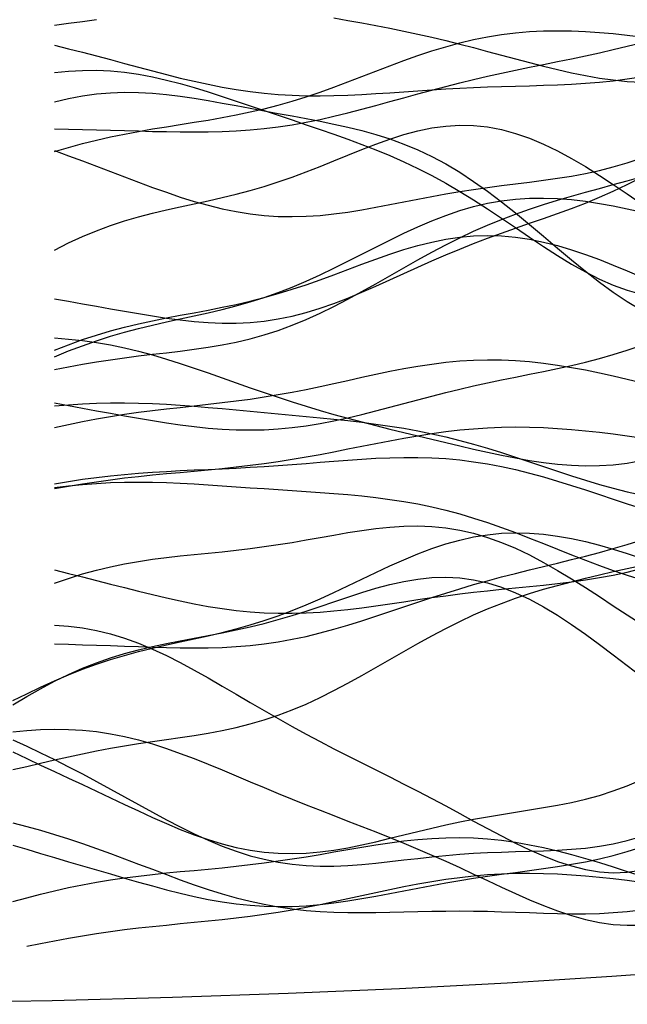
# Model space of a CAD drawing. Extents: x -15.9 to 15.9, y -4.2 to 4.2.
# Tile 9 of 14: x 2.2 to 5.4, y -4.2 to 1.1. Entities that reach past the tile are written whole.
import ezdxf

# ---------------------------------------------------------------- set-up
doc = ezdxf.new("R2010")
doc.units = 0

msp = doc.modelspace()

# ---------------------------------------------------------------- linework, layer by layer
at = {"layer": 'CNC'}
for points in [[(2.3531, 1.03991), (2.4278, 1.0503), (2.50251, 1.0601), (2.57721, 1.06923)], [(3.84714, 1.07832), (3.92184, 1.06506), (3.99654, 1.05153), (4.07124, 1.03757), (4.14594, 1.02305), (4.22064, 1.00783), (4.29535, 0.99182), (4.37005, 0.97496), (4.44475, 0.95723), (4.51945, 0.93868), (4.59415, 0.91941), (4.66885, 0.89959), (4.74356, 0.87944), (4.81826, 0.85923), (4.89296, 0.8393), (4.96766, 0.82001), (5.04236, 0.80174), (5.11706, 0.78488), (5.19177, 0.76983), (5.26647, 0.75696), (5.34117, 0.74659), (5.41587, 0.73902), (5.49057, 0.73446)], [(2.3531, 0.36448), (2.4278, 0.38592), (2.50251, 0.40603), (2.57721, 0.42462), (2.65191, 0.44164), (2.72661, 0.45713), (2.80131, 0.47126), (2.87601, 0.48425), (2.95072, 0.49645), (3.02542, 0.50822), (3.10012, 0.51998), (3.17482, 0.53216), (3.24952, 0.54517), (3.32422, 0.55939), (3.39893, 0.57514), (3.47363, 0.59266), (3.54833, 0.6121), (3.62303, 0.63351), (3.69773, 0.65684), (3.77243, 0.68193), (3.84714, 0.70852), (3.92184, 0.73628), (3.99654, 0.76479), (4.07124, 0.79359), (4.14594, 0.82217), (4.22064, 0.85004), (4.29535, 0.87669), (4.37005, 0.90167), (4.44475, 0.92456), (4.51945, 0.94504), (4.59415, 0.96283), (4.66885, 0.97778), (4.74356, 0.9898), (4.81826, 0.99889), (4.89296, 1.00515), (4.96766, 1.00872), (5.04236, 1.00982), (5.11706, 1.00868), (5.19177, 1.00556), (5.26647, 1.00072), (5.34117, 0.9944), (5.41587, 0.98679), (5.49057, 0.97802)], [(2.3531, 0.48455), (2.4278, 0.48273), (2.50251, 0.48104), (2.57721, 0.47931), (2.65191, 0.47747), (2.72661, 0.47549), (2.80131, 0.47347), (2.87601, 0.47152), (2.95072, 0.46983), (3.02542, 0.46866), (3.10012, 0.46825), (3.17482, 0.46889), (3.24952, 0.47084), (3.32422, 0.47435), (3.39893, 0.47962), (3.47363, 0.4868), (3.54833, 0.49599), (3.62303, 0.50721), (3.69773, 0.52041), (3.77243, 0.53547), (3.84714, 0.5522), (3.92184, 0.57037), (3.99654, 0.58968), (4.07124, 0.60984), (4.14594, 0.63051), (4.22064, 0.65137), (4.29535, 0.67213), (4.37005, 0.69251), (4.44475, 0.71231), (4.51945, 0.73137), (4.59415, 0.74961), (4.66885, 0.76699), (4.74356, 0.78358), (4.81826, 0.79948), (4.89296, 0.81487), (4.96766, 0.82995), (5.04236, 0.84496), (5.11706, 0.86014), (5.19177, 0.87574), (5.26647, 0.89195), (5.34117, 0.90896), (5.41587, 0.92687), (5.49057, 0.9457)], [(2.3531, 0.93247), (2.4278, 0.91377), (2.50251, 0.89461), (2.57721, 0.87502), (2.65191, 0.85511), (2.72661, 0.835), (2.80131, 0.81489), (2.87601, 0.795), (2.95072, 0.7756), (3.02542, 0.75696), (3.10012, 0.73937), (3.17482, 0.72311), (3.24952, 0.70842), (3.32422, 0.69553), (3.39893, 0.68462), (3.47363, 0.67579), (3.54833, 0.66909), (3.62303, 0.66453), (3.69773, 0.66201), (3.77243, 0.66138), (3.84714, 0.66246), (3.92184, 0.66498), (3.99654, 0.66867), (4.07124, 0.67321), (4.14594, 0.6783), (4.22064, 0.68365), (4.29535, 0.68896), (4.37005, 0.69403), (4.44475, 0.69865), (4.51945, 0.70273), (4.59415, 0.7062), (4.66885, 0.7091), (4.74356, 0.71151), (4.81826, 0.71361), (4.89296, 0.71561), (4.96766, 0.71778), (5.04236, 0.72043), (5.11706, 0.72388), (5.19177, 0.72845), (5.26647, 0.73446), (5.34117, 0.74217), (5.41587, 0.75183), (5.49057, 0.7636)], [(2.3531, 0.78632), (2.4278, 0.7939), (2.50251, 0.79796), (2.57721, 0.7983), (2.65191, 0.79487), (2.72661, 0.78773), (2.80131, 0.77705), (2.87601, 0.76311), (2.95072, 0.74626), (3.02542, 0.72691), (3.10012, 0.70552), (3.17482, 0.68256), (3.24952, 0.65846), (3.32422, 0.63363), (3.39893, 0.60841), (3.47363, 0.58305), (3.54833, 0.55771), (3.62303, 0.53242), (3.69773, 0.50715), (3.77243, 0.48172), (3.84714, 0.45588), (3.92184, 0.42934), (3.99654, 0.40171), (4.07124, 0.37261), (4.14594, 0.34168), (4.22064, 0.30856), (4.29535, 0.27299), (4.37005, 0.23478), (4.44475, 0.19388), (4.51945, 0.15036), (4.59415, 0.10441), (4.66885, 0.05641), (4.74356, 0.00685), (4.81826, -0.04363), (4.89296, -0.09428), (4.96766, -0.14426), (5.04236, -0.19266), (5.11706, -0.23855), (5.19177, -0.281), (5.26647, -0.31911), (5.34117, -0.35207), (5.41587, -0.37915), (5.49057, -0.39978)], [(2.3531, 0.62944), (2.4278, 0.64716), (2.50251, 0.66121), (2.57721, 0.67145), (2.65191, 0.67786), (2.72661, 0.68053), (2.80131, 0.67969), (2.87601, 0.67566), (2.95072, 0.66883), (3.02542, 0.65967), (3.10012, 0.64867), (3.17482, 0.63631), (3.24952, 0.62306), (3.32422, 0.60929), (3.39893, 0.59533), (3.47363, 0.58137), (3.54833, 0.5675), (3.62303, 0.55367), (3.69773, 0.53971), (3.77243, 0.52532), (3.84714, 0.51012), (3.92184, 0.4936), (3.99654, 0.47525), (4.07124, 0.45447), (4.14594, 0.43073), (4.22064, 0.4035), (4.29535, 0.37233), (4.37005, 0.3369), (4.44475, 0.297), (4.51945, 0.25258), (4.59415, 0.20376), (4.66885, 0.15085), (4.74356, 0.09431), (4.81826, 0.03476), (4.89296, -0.027), (4.96766, -0.09009), (5.04236, -0.15351), (5.11706, -0.21622), (5.19177, -0.27716), (5.26647, -0.33529), (5.34117, -0.38961), (5.41587, -0.43922), (5.49057, -0.48337)], [(2.3531, -0.16363), (2.4278, -0.12595), (2.50251, -0.09146), (2.57721, -0.0603), (2.65191, -0.03246), (2.72661, -0.00774), (2.80131, 0.01417), (2.87601, 0.03373), (2.95072, 0.05149), (3.02542, 0.06805), (3.10012, 0.08409), (3.17482, 0.10023), (3.24952, 0.11709), (3.32422, 0.1352), (3.39893, 0.15499), (3.47363, 0.17674), (3.54833, 0.20058), (3.62303, 0.22649), (3.69773, 0.25426), (3.77243, 0.28353), (3.84714, 0.31379), (3.92184, 0.34437), (3.99654, 0.37452), (4.07124, 0.40342), (4.14594, 0.43021), (4.22064, 0.45401), (4.29535, 0.474), (4.37005, 0.48944), (4.44475, 0.49969), (4.51945, 0.50422), (4.59415, 0.5027), (4.66885, 0.49491), (4.74356, 0.48085), (4.81826, 0.46067), (4.89296, 0.43465), (4.96766, 0.40324), (5.04236, 0.36699), (5.11706, 0.32653), (5.19177, 0.28255), (5.26647, 0.23576), (5.34117, 0.18684), (5.41587, 0.13645), (5.49057, 0.08516)], [(2.3531, 0.36925), (2.4278, 0.34117), (2.50251, 0.31293), (2.57721, 0.28449), (2.65191, 0.25595), (2.72661, 0.22746), (2.80131, 0.19927), (2.87601, 0.17171), (2.95072, 0.14515), (3.02542, 0.12002), (3.10012, 0.09674), (3.17482, 0.07574), (3.24952, 0.05741), (3.32422, 0.04211), (3.39893, 0.03009), (3.47363, 0.02153), (3.54833, 0.01652), (3.62303, 0.01501), (3.69773, 0.01687), (3.77243, 0.02185), (3.84714, 0.02962), (3.92184, 0.03975), (3.99654, 0.05179), (4.07124, 0.06521), (4.14594, 0.07952), (4.22064, 0.09421), (4.29535, 0.10885), (4.37005, 0.12306), (4.44475, 0.13653), (4.51945, 0.1491), (4.59415, 0.1607), (4.66885, 0.17136), (4.74356, 0.18126), (4.81826, 0.19069), (4.89296, 0.2), (4.96766, 0.20965), (5.04236, 0.22014), (5.11706, 0.232), (5.19177, 0.24574), (5.26647, 0.26187), (5.34117, 0.28079), (5.41587, 0.30287), (5.49057, 0.32834)], [(2.3531, -0.80265), (2.4278, -0.78862), (2.50251, -0.77513), (2.57721, -0.76248), (2.65191, -0.75086), (2.72661, -0.74028), (2.80131, -0.73062), (2.87601, -0.7216), (2.95072, -0.71287), (3.02542, -0.70395), (3.10012, -0.69432), (3.17482, -0.68345), (3.24952, -0.67078), (3.32422, -0.65584), (3.39893, -0.63818), (3.47363, -0.61748), (3.54833, -0.59352), (3.62303, -0.56623), (3.69773, -0.53565), (3.77243, -0.50197), (3.84714, -0.46551), (3.92184, -0.42667), (3.99654, -0.38599), (4.07124, -0.34404), (4.14594, -0.30143), (4.22064, -0.25877), (4.29535, -0.21668), (4.37005, -0.17568), (4.44475, -0.13624), (4.51945, -0.09874), (4.59415, -0.06341), (4.66885, -0.03041), (4.74356, 0.00024), (4.81826, 0.02866), (4.89296, 0.05501), (4.96766, 0.07957), (5.04236, 0.10266), (5.11706, 0.12463), (5.19177, 0.14581), (5.26647, 0.16652), (5.34117, 0.18699), (5.41587, 0.20738), (5.49057, 0.22773)], [(2.3531, -0.42392), (2.4278, -0.4378), (2.50251, -0.45125), (2.57721, -0.46453), (2.65191, -0.47773), (2.72661, -0.49083), (2.80131, -0.50368), (2.87601, -0.516), (2.95072, -0.52743), (3.02542, -0.53753), (3.10012, -0.54582), (3.17482, -0.55181), (3.24952, -0.555), (3.32422, -0.55498), (3.39893, -0.55138), (3.47363, -0.54397), (3.54833, -0.53259), (3.62303, -0.51725), (3.69773, -0.49806), (3.77243, -0.47528), (3.84714, -0.44928), (3.92184, -0.42051), (3.99654, -0.38953), (4.07124, -0.35693), (4.14594, -0.32331), (4.22064, -0.28925), (4.29535, -0.25532), (4.37005, -0.22197), (4.44475, -0.18958), (4.51945, -0.1584), (4.59415, -0.12855), (4.66885, -0.10002), (4.74356, -0.07266), (4.81826, -0.04621), (4.89296, -0.02028), (4.96766, 0.00558), (5.04236, 0.03188), (5.11706, 0.05914), (5.19177, 0.08787), (5.26647, 0.11853), (5.34117, 0.15149), (5.41587, 0.187), (5.49057, 0.2252)], [(2.3531, -0.7343), (2.4278, -0.70388), (2.50251, -0.67545), (2.57721, -0.64923), (2.65191, -0.62528), (2.72661, -0.60352), (2.80131, -0.58373), (2.87601, -0.56557), (2.95072, -0.54858), (3.02542, -0.53224), (3.10012, -0.51599), (3.17482, -0.49922), (3.24952, -0.48139), (3.32422, -0.46198), (3.39893, -0.44056), (3.47363, -0.4168), (3.54833, -0.39052), (3.62303, -0.36164), (3.69773, -0.33026), (3.77243, -0.29659), (3.84714, -0.261), (3.92184, -0.22398), (3.99654, -0.18608), (4.07124, -0.14797), (4.14594, -0.11034), (4.22064, -0.07388), (4.29535, -0.03929), (4.37005, -0.0072), (4.44475, 0.02182), (4.51945, 0.04731), (4.59415, 0.06891), (4.66885, 0.08637), (4.74356, 0.0996), (4.81826, 0.1086), (4.89296, 0.11349), (4.96766, 0.11449), (5.04236, 0.11191), (5.11706, 0.10607), (5.19177, 0.09737), (5.26647, 0.08617), (5.34117, 0.07282), (5.41587, 0.05761), (5.49057, 0.04078)], [(2.3531, -0.69969), (2.4278, -0.67028), (2.50251, -0.64316), (2.57721, -0.61844), (2.65191, -0.59615), (2.72661, -0.57615), (2.80131, -0.55821), (2.87601, -0.54198), (2.95072, -0.52705), (3.02542, -0.51292), (3.10012, -0.49908), (3.17482, -0.48502), (3.24952, -0.47025), (3.32422, -0.45433), (3.39893, -0.43692), (3.47363, -0.41776), (3.54833, -0.39672), (3.62303, -0.37379), (3.69773, -0.34911), (3.77243, -0.32292), (3.84714, -0.2956), (3.92184, -0.26764), (3.99654, -0.23959), (4.07124, -0.21209), (4.14594, -0.1858), (4.22064, -0.16138), (4.29535, -0.13946), (4.37005, -0.12065), (4.44475, -0.10545), (4.51945, -0.09428), (4.59415, -0.08745), (4.66885, -0.08515), (4.74356, -0.08744), (4.81826, -0.09425), (4.89296, -0.10542), (4.96766, -0.12067), (5.04236, -0.13965), (5.11706, -0.16194), (5.19177, -0.18709), (5.26647, -0.21465), (5.34117, -0.24416), (5.41587, -0.2752), (5.49057, -0.30741)], [(2.3531, -0.63431), (2.4278, -0.63988), (2.50251, -0.64786), (2.57721, -0.65837), (2.65191, -0.67144), (2.72661, -0.68702), (2.80131, -0.705), (2.87601, -0.72516), (2.95072, -0.74724), (3.02542, -0.77092), (3.10012, -0.79584), (3.17482, -0.82164), (3.24952, -0.84793), (3.32422, -0.87438), (3.39893, -0.90064), (3.47363, -0.92646), (3.54833, -0.9516), (3.62303, -0.97591), (3.69773, -0.99929), (3.77243, -1.02172), (3.84714, -1.04321), (3.92184, -1.06384), (3.99654, -1.08373), (4.07124, -1.103), (4.14594, -1.12179), (4.22064, -1.14024), (4.29535, -1.15844), (4.37005, -1.17645), (4.44475, -1.19427), (4.51945, -1.21186), (4.59415, -1.22908), (4.66885, -1.24573), (4.74356, -1.26155), (4.81826, -1.27621), (4.89296, -1.28934), (4.96766, -1.30051), (5.04236, -1.3093), (5.11706, -1.31528), (5.19177, -1.31802), (5.26647, -1.31717), (5.34117, -1.3124), (5.41587, -1.30348), (5.49057, -1.29028)], [(2.3531, -0.98182), (2.4278, -0.99592), (2.50251, -1.00975), (2.57721, -1.02343), (2.65191, -1.037), (2.72661, -1.0504), (2.80131, -1.06353), (2.87601, -1.07617), (2.95072, -1.08807), (3.02542, -1.09894), (3.10012, -1.10845), (3.17482, -1.11626), (3.24952, -1.12207), (3.32422, -1.12559), (3.39893, -1.12661), (3.47363, -1.12496), (3.54833, -1.12057), (3.62303, -1.11345), (3.69773, -1.1037), (3.77243, -1.09149), (3.84714, -1.07708), (3.92184, -1.0608), (3.99654, -1.04301), (4.07124, -1.02413), (4.14594, -1.00454), (4.22064, -0.98466), (4.29535, -0.96483), (4.37005, -0.94538), (4.44475, -0.92653), (4.51945, -0.90845), (4.59415, -0.8912), (4.66885, -0.87475), (4.74356, -0.85899), (4.81826, -0.84371), (4.89296, -0.82864), (4.96766, -0.81345), (5.04236, -0.79777), (5.11706, -0.78122), (5.19177, -0.76342), (5.26647, -0.74404), (5.34117, -0.7228), (5.41587, -0.6995), (5.49057, -0.67401)], [(2.3531, -1.11419), (2.4278, -1.09713), (2.50251, -1.08138), (2.57721, -1.06701), (2.65191, -1.05404), (2.72661, -1.0424), (2.80131, -1.03193), (2.87601, -1.02246), (2.95072, -1.01372), (3.02542, -1.00545), (3.10012, -0.99734), (3.17482, -0.98909), (3.24952, -0.98042), (3.32422, -0.97107), (3.39893, -0.96084), (3.47363, -0.94958), (3.54833, -0.93721), (3.62303, -0.92372), (3.69773, -0.90919), (3.77243, -0.89377), (3.84714, -0.87766), (3.92184, -0.86115), (3.99654, -0.84457), (4.07124, -0.82827), (4.14594, -0.81264), (4.22064, -0.79807), (4.29535, -0.78492), (4.37005, -0.77354), (4.44475, -0.76423), (4.51945, -0.75722), (4.59415, -0.75271), (4.66885, -0.75081), (4.74356, -0.75154), (4.81826, -0.75488), (4.89296, -0.76074), (4.96766, -0.76895), (5.04236, -0.77931), (5.11706, -0.7916), (5.19177, -0.80555), (5.26647, -0.8209), (5.34117, -0.8374), (5.41587, -0.85481), (5.49057, -0.87293)], [(2.3531, -0.99801), (2.4278, -0.99161), (2.50251, -0.98673), (2.57721, -0.98341), (2.65191, -0.98168), (2.72661, -0.98149), (2.80131, -0.98277), (2.87601, -0.98538), (2.95072, -0.98917), (3.02542, -0.99395), (3.10012, -0.99951), (3.17482, -1.00567), (3.24952, -1.01224), (3.32422, -1.01904), (3.39893, -1.02597), (3.47363, -1.03292), (3.54833, -1.03985), (3.62303, -1.04679), (3.69773, -1.05379), (3.77243, -1.06095), (3.84714, -1.06844), (3.92184, -1.07643), (3.99654, -1.08514), (4.07124, -1.09478), (4.14594, -1.10556), (4.22064, -1.11768), (4.29535, -1.13132), (4.37005, -1.14658), (4.44475, -1.16354), (4.51945, -1.18221), (4.59415, -1.20252), (4.66885, -1.22435), (4.74356, -1.24748), (4.81826, -1.27166), (4.89296, -1.29657), (4.96766, -1.32182), (5.04236, -1.34703), (5.11706, -1.37175), (5.19177, -1.39556), (5.26647, -1.41803), (5.34117, -1.43877), (5.41587, -1.45742), (5.49057, -1.47368)], [(2.3531, -1.44037), (2.4278, -1.42703), (2.50251, -1.41463), (2.57721, -1.40325), (2.65191, -1.3929), (2.72661, -1.38354), (2.80131, -1.37506), (2.87601, -1.36732), (2.95072, -1.36013), (3.02542, -1.35325), (3.10012, -1.34644), (3.17482, -1.33947), (3.24952, -1.33211), (3.32422, -1.32413), (3.39893, -1.31536), (3.47363, -1.30568), (3.54833, -1.29501), (3.62303, -1.28333), (3.69773, -1.27069), (3.77243, -1.25719), (3.84714, -1.24299), (3.92184, -1.22831), (3.99654, -1.21339), (4.07124, -1.19851), (4.14594, -1.18398), (4.22064, -1.17009), (4.29535, -1.15714), (4.37005, -1.1454), (4.44475, -1.13511), (4.51945, -1.12647), (4.59415, -1.11963), (4.66885, -1.11469), (4.74356, -1.11169), (4.81826, -1.11062), (4.89296, -1.11142), (4.96766, -1.11398), (5.04236, -1.11818), (5.11706, -1.12385), (5.19177, -1.1308), (5.26647, -1.13888), (5.34117, -1.1479), (5.41587, -1.15772), (5.49057, -1.16821)], [(2.3531, -1.41518), (2.4278, -1.40223), (2.50251, -1.39064), (2.57721, -1.38045), (2.65191, -1.37164), (2.72661, -1.36414), (2.80131, -1.35782), (2.87601, -1.35253), (2.95072, -1.34806), (3.02542, -1.34418), (3.10012, -1.34068), (3.17482, -1.33731), (3.24952, -1.33388), (3.32422, -1.3302), (3.39893, -1.32614), (3.47363, -1.32162), (3.54833, -1.3166), (3.62303, -1.31112), (3.69773, -1.30528), (3.77243, -1.29925), (3.84714, -1.29322), (3.92184, -1.28746), (3.99654, -1.28225), (4.07124, -1.27793), (4.14594, -1.27479), (4.22064, -1.27316), (4.29535, -1.27332), (4.37005, -1.27553), (4.44475, -1.27999), (4.51945, -1.28685), (4.59415, -1.29618), (4.66885, -1.30801), (4.74356, -1.32226), (4.81826, -1.3388), (4.89296, -1.35744), (4.96766, -1.37793), (5.04236, -1.39996), (5.11706, -1.42321), (5.19177, -1.44733), (5.26647, -1.47195), (5.34117, -1.49673), (5.41587, -1.52134), (5.49057, -1.54547)], [(2.3531, -1.43468), (2.4278, -1.42551), (2.50251, -1.41803), (2.57721, -1.41232), (2.65191, -1.40838), (2.72661, -1.40615), (2.80131, -1.40553), (2.87601, -1.40637), (2.95072, -1.40847), (3.02542, -1.41161), (3.10012, -1.41557), (3.17482, -1.42012), (3.24952, -1.42504), (3.32422, -1.43015), (3.39893, -1.43531), (3.47363, -1.44043), (3.54833, -1.44547), (3.62303, -1.45046), (3.69773, -1.4555), (3.77243, -1.46072), (3.84714, -1.46633), (3.92184, -1.47257), (3.99654, -1.4797), (4.07124, -1.488), (4.14594, -1.49775), (4.22064, -1.5092), (4.29535, -1.52258), (4.37005, -1.53807), (4.44475, -1.55576), (4.51945, -1.57571), (4.59415, -1.59786), (4.66885, -1.62209), (4.74356, -1.6482), (4.81826, -1.67589), (4.89296, -1.70483), (4.96766, -1.73459), (5.04236, -1.76472), (5.11706, -1.79473), (5.19177, -1.82413), (5.26647, -1.85242), (5.34117, -1.87915), (5.41587, -1.90389), (5.49057, -1.92627)], [(2.129, -2.57412), (2.2037, -2.53799), (2.2784, -2.50273), (2.3531, -2.46891), (2.4278, -2.437), (2.50251, -2.40733), (2.57721, -2.38008), (2.65191, -2.3553), (2.72661, -2.33289), (2.80131, -2.3126), (2.87601, -2.29406), (2.95072, -2.27682), (3.02542, -2.26034), (3.10012, -2.24404), (3.17482, -2.22733), (3.24952, -2.20967), (3.32422, -2.19053), (3.39893, -2.16951), (3.47363, -2.14629), (3.54833, -2.1207), (3.62303, -2.09268), (3.69773, -2.06235), (3.77243, -2.02995), (3.84714, -1.99588), (3.92184, -1.96063), (3.99654, -1.9248), (4.07124, -1.88906), (4.14594, -1.85414), (4.22064, -1.82074), (4.29535, -1.78958), (4.37005, -1.76131), (4.44475, -1.7365), (4.51945, -1.71563), (4.59415, -1.69905), (4.66885, -1.68701), (4.74356, -1.6796), (4.81826, -1.6768), (4.89296, -1.67847), (4.96766, -1.68437), (5.04236, -1.69416), (5.11706, -1.70746), (5.19177, -1.72385), (5.26647, -1.74291), (5.34117, -1.76424), (5.41587, -1.78748), (5.49057, -1.81232)], [(2.3531, -1.947), (2.4278, -1.92071), (2.50251, -1.89712), (2.57721, -1.8763), (2.65191, -1.85822), (2.72661, -1.84274), (2.80131, -1.82961), (2.87601, -1.81848), (2.95072, -1.80897), (3.02542, -1.80062), (3.10012, -1.79298), (3.17482, -1.78557), (3.24952, -1.77798), (3.32422, -1.76985), (3.39893, -1.7609), (3.47363, -1.75096), (3.54833, -1.73998), (3.62303, -1.72801), (3.69773, -1.71526), (3.77243, -1.70204), (3.84714, -1.68876), (3.92184, -1.67595), (3.99654, -1.6642), (4.07124, -1.65412), (4.14594, -1.64636), (4.22064, -1.64157), (4.29535, -1.64031), (4.37005, -1.6431), (4.44475, -1.65038), (4.51945, -1.66243), (4.59415, -1.67943), (4.66885, -1.70142), (4.74356, -1.72829), (4.81826, -1.75978), (4.89296, -1.79553), (4.96766, -1.83505), (5.04236, -1.87776), (5.11706, -1.92301), (5.19177, -1.97013), (5.26647, -2.0184), (5.34117, -2.06715), (5.41587, -2.11572), (5.49057, -2.16354)], [(2.3531, -2.27062), (2.4278, -2.27312), (2.50251, -2.27547), (2.57721, -2.27785), (2.65191, -2.28036), (2.72661, -2.28301), (2.80131, -2.28572), (2.87601, -2.28833), (2.95072, -2.29059), (3.02542, -2.29223), (3.10012, -2.29293), (3.17482, -2.29234), (3.24952, -2.29016), (3.32422, -2.28608), (3.39893, -2.27985), (3.47363, -2.27129), (3.54833, -2.26028), (3.62303, -2.24681), (3.69773, -2.23094), (3.77243, -2.21281), (3.84714, -2.19264), (3.92184, -2.17073), (3.99654, -2.14742), (4.07124, -2.12309), (4.14594, -2.09813), (4.22064, -2.07294), (4.29535, -2.04787), (4.37005, -2.02325), (4.44475, -1.99934), (4.51945, -1.97631), (4.59415, -1.95428), (4.66885, -1.93328), (4.74356, -1.91322), (4.81826, -1.89399), (4.89296, -1.87536), (4.96766, -1.8571), (5.04236, -1.8389), (5.11706, -1.82047), (5.19177, -1.80151), (5.26647, -1.78178), (5.34117, -1.76106), (5.41587, -1.73923), (5.49057, -1.71624)], [(2.129, -2.94271), (2.2037, -2.92671), (2.2784, -2.90969), (2.3531, -2.89234), (2.4278, -2.87525), (2.50251, -2.85888), (2.57721, -2.84355), (2.65191, -2.82943), (2.72661, -2.81653), (2.80131, -2.80471), (2.87601, -2.7937), (2.95072, -2.78312), (3.02542, -2.77249), (3.10012, -2.76128), (3.17482, -2.74894), (3.24952, -2.73491), (3.32422, -2.71869), (3.39893, -2.69984), (3.47363, -2.67802), (3.54833, -2.65302), (3.62303, -2.62475), (3.69773, -2.59325), (3.77243, -2.5587), (3.84714, -2.52144), (3.92184, -2.48187), (3.99654, -2.44053), (4.07124, -2.39799), (4.14594, -2.35488), (4.22064, -2.31184), (4.29535, -2.26948), (4.37005, -2.22834), (4.44475, -2.18892), (4.51945, -2.1516), (4.59415, -2.11666), (4.66885, -2.08425), (4.74356, -2.05442), (4.81826, -2.02709), (4.89296, -2.00209), (4.96766, -1.97918), (5.04236, -1.95803), (5.11706, -1.93833), (5.19177, -1.91974), (5.26647, -1.90196), (5.34117, -1.88475), (5.41587, -1.86794), (5.49057, -1.85149)], [(2.3531, -1.8751), (2.4278, -1.89403), (2.50251, -1.91302), (2.57721, -1.93208), (2.65191, -1.95117), (2.72661, -1.9702), (2.80131, -1.98898), (2.87601, -2.00731), (2.95072, -2.02493), (3.02542, -2.04154), (3.10012, -2.05687), (3.17482, -2.0706), (3.24952, -2.08247), (3.32422, -2.09225), (3.39893, -2.09973), (3.47363, -2.10481), (3.54833, -2.10743), (3.62303, -2.1076), (3.69773, -2.10543), (3.77243, -2.1011), (3.84714, -2.09482), (3.92184, -2.0869), (3.99654, -2.07766), (4.07124, -2.06745), (4.14594, -2.05662), (4.22064, -2.04553), (4.29535, -2.03448), (4.37005, -2.02373), (4.44475, -2.01349), (4.51945, -2.00389), (4.59415, -1.99496), (4.66885, -1.98668), (4.74356, -1.97893), (4.81826, -1.97152), (4.89296, -1.96418), (4.96766, -1.9566), (5.04236, -1.94845), (5.11706, -1.93934), (5.19177, -1.92893), (5.26647, -1.91688), (5.34117, -1.90288), (5.41587, -1.88672), (5.49057, -1.86823)], [(2.129, -2.59812), (2.2037, -2.55362), (2.2784, -2.51127), (2.3531, -2.47159), (2.4278, -2.43498), (2.50251, -2.40173), (2.57721, -2.37193), (2.65191, -2.34556), (2.72661, -2.32243), (2.80131, -2.30221), (2.87601, -2.28444), (2.95072, -2.26859), (3.02542, -2.25406), (3.10012, -2.2402), (3.17482, -2.22639), (3.24952, -2.21206), (3.32422, -2.19668), (3.39893, -2.17988), (3.47363, -2.16139), (3.54833, -2.14109), (3.62303, -2.11907), (3.69773, -2.09552), (3.77243, -2.07086), (3.84714, -2.04562), (3.92184, -2.02045), (3.99654, -1.99613), (4.07124, -1.97349), (4.14594, -1.95338), (4.22064, -1.93667), (4.29535, -1.92415), (4.37005, -1.91655), (4.44475, -1.91449), (4.51945, -1.91842), (4.59415, -1.92866), (4.66885, -1.94535), (4.74356, -1.96844), (4.81826, -1.99772), (4.89296, -2.03281), (4.96766, -2.0732), (5.04236, -2.11825), (5.11706, -2.16725), (5.19177, -2.21942), (5.26647, -2.27396), (5.34117, -2.33011), (5.41587, -2.38711), (5.49057, -2.44431)], [(2.3531, -2.17197), (2.4278, -2.17673), (2.50251, -2.18581), (2.57721, -2.19944), (2.65191, -2.2177), (2.72661, -2.24054), (2.80131, -2.26773), (2.87601, -2.29894), (2.95072, -2.33372), (3.02542, -2.37152), (3.10012, -2.41175), (3.17482, -2.45379), (3.24952, -2.49702), (3.32422, -2.54084), (3.39893, -2.58474), (3.47363, -2.62827), (3.54833, -2.67111), (3.62303, -2.71301), (3.69773, -2.75388), (3.77243, -2.79372), (3.84714, -2.83264), (3.92184, -2.87081), (3.99654, -2.90851), (4.07124, -2.94599), (4.14594, -2.98355), (4.22064, -3.02145), (4.29535, -3.05987), (4.37005, -3.09892), (4.44475, -3.13862), (4.51945, -3.17881), (4.59415, -3.21925), (4.66885, -3.25952), (4.74356, -3.29907), (4.81826, -3.33725), (4.89296, -3.37328), (4.96766, -3.40631), (5.04236, -3.43546), (5.11706, -3.45983), (5.19177, -3.47855), (5.26647, -3.49082), (5.34117, -3.49596), (5.41587, -3.4934), (5.49057, -3.48276)], [(2.129, -2.74105), (2.2037, -2.73421), (2.2784, -2.72958), (2.3531, -2.72762), (2.4278, -2.72868), (2.50251, -2.73304), (2.57721, -2.74087), (2.65191, -2.75225), (2.72661, -2.76712), (2.80131, -2.78534), (2.87601, -2.80664), (2.95072, -2.83069), (3.02542, -2.85709), (3.10012, -2.8854), (3.17482, -2.91516), (3.24952, -2.94592), (3.32422, -2.97724), (3.39893, -3.00875), (3.47363, -3.04015), (3.54833, -3.0712), (3.62303, -3.10177), (3.69773, -3.1318), (3.77243, -3.16133), (3.84714, -3.19048), (3.92184, -3.21941), (3.99654, -3.24836), (4.07124, -3.27756), (4.14594, -3.30725), (4.22064, -3.33765), (4.29535, -3.36893), (4.37005, -3.40118), (4.44475, -3.4344), (4.51945, -3.46849), (4.59415, -3.50325), (4.66885, -3.53833), (4.74356, -3.5733), (4.81826, -3.60763), (4.89296, -3.64069), (4.96766, -3.67178), (5.04236, -3.70019), (5.11706, -3.72516), (5.19177, -3.74599), (5.26647, -3.76201), (5.34117, -3.77261), (5.41587, -3.77732), (5.49057, -3.77578)], [(2.129, -2.78423), (2.2037, -2.81878), (2.2784, -2.85425), (2.3531, -2.8908), (2.4278, -2.92851), (2.50251, -2.96736), (2.57721, -3.00728), (2.65191, -3.04804), (2.72661, -3.08935), (2.80131, -3.13081), (2.87601, -3.17194), (2.95072, -3.21222), (3.02542, -3.25107), (3.10012, -3.2879), (3.17482, -3.32215), (3.24952, -3.3533), (3.32422, -3.3809), (3.39893, -3.40459), (3.47363, -3.42414), (3.54833, -3.43944), (3.62303, -3.4505), (3.69773, -3.45748), (3.77243, -3.46067), (3.84714, -3.46047), (3.92184, -3.45736), (3.99654, -3.45193), (4.07124, -3.44476), (4.14594, -3.43649), (4.22064, -3.42771), (4.29535, -3.41897), (4.37005, -3.41074), (4.44475, -3.40337), (4.51945, -3.39711), (4.59415, -3.39206), (4.66885, -3.38817), (4.74356, -3.38526), (4.81826, -3.38301), (4.89296, -3.38098), (4.96766, -3.37864), (5.04236, -3.37539), (5.11706, -3.37058), (5.19177, -3.36356), (5.26647, -3.35371), (5.34117, -3.34047), (5.41587, -3.32337), (5.49057, -3.30204)], [(2.129, -2.8494), (2.2037, -2.8847), (2.2784, -2.91962), (2.3531, -2.95442), (2.4278, -2.9893), (2.50251, -3.02439), (2.57721, -3.05971), (2.65191, -3.09515), (2.72661, -3.13051), (2.80131, -3.16549), (2.87601, -3.19969), (2.95072, -3.23263), (3.02542, -3.2638), (3.10012, -3.29266), (3.17482, -3.31866), (3.24952, -3.34134), (3.32422, -3.36025), (3.39893, -3.37506), (3.47363, -3.38555), (3.54833, -3.39164), (3.62303, -3.39334), (3.69773, -3.39085), (3.77243, -3.38447), (3.84714, -3.37462), (3.92184, -3.36181), (3.99654, -3.34664), (4.07124, -3.32973), (4.14594, -3.31173), (4.22064, -3.29323), (4.29535, -3.27481), (4.37005, -3.25694), (4.44475, -3.23996), (4.51945, -3.22412), (4.59415, -3.2095), (4.66885, -3.19604), (4.74356, -3.18352), (4.81826, -3.1716), (4.89296, -3.15982), (4.96766, -3.14762), (5.04236, -3.13437), (5.11706, -3.11942), (5.19177, -3.10212), (5.26647, -3.08185), (5.34117, -3.05809), (5.41587, -3.0304), (5.49057, -2.99849)], [(2.129, -3.22814), (2.2037, -3.24796), (2.2784, -3.269), (2.3531, -3.29134), (2.4278, -3.31498), (2.50251, -3.3399), (2.57721, -3.36598), (2.65191, -3.39306), (2.72661, -3.42091), (2.80131, -3.44923), (2.87601, -3.47769), (2.95072, -3.50589), (3.02542, -3.53345), (3.10012, -3.55996), (3.17482, -3.58502), (3.24952, -3.60826), (3.32422, -3.62939), (3.39893, -3.64814), (3.47363, -3.66434), (3.54833, -3.67789), (3.62303, -3.68879), (3.69773, -3.69712), (3.77243, -3.70304), (3.84714, -3.70681), (3.92184, -3.70871), (3.99654, -3.70911), (4.07124, -3.70838), (4.14594, -3.70692), (4.22064, -3.70511), (4.29535, -3.7033), (4.37005, -3.70179), (4.44475, -3.70083), (4.51945, -3.70058), (4.59415, -3.70111), (4.66885, -3.70241), (4.74356, -3.70439), (4.81826, -3.70684), (4.89296, -3.70951), (4.96766, -3.71207), (5.04236, -3.71414), (5.11706, -3.71533), (5.19177, -3.71522), (5.26647, -3.7134), (5.34117, -3.70952), (5.41587, -3.70326), (5.49057, -3.69436)], [(2.129, -3.65023), (2.2037, -3.63002), (2.2784, -3.6107), (2.3531, -3.59253), (2.4278, -3.57569), (2.50251, -3.56031), (2.57721, -3.54646), (2.65191, -3.53411), (2.72661, -3.52319), (2.80131, -3.51355), (2.87601, -3.50498), (2.95072, -3.49724), (3.02542, -3.49005), (3.10012, -3.48312), (3.17482, -3.47617), (3.24952, -3.46892), (3.32422, -3.46113), (3.39893, -3.45263), (3.47363, -3.44328), (3.54833, -3.43303), (3.62303, -3.4219), (3.69773, -3.40998), (3.77243, -3.39744), (3.84714, -3.38452), (3.92184, -3.37151), (3.99654, -3.35876), (4.07124, -3.34663), (4.14594, -3.33552), (4.22064, -3.32581), (4.29535, -3.31788), (4.37005, -3.31206), (4.44475, -3.30863), (4.51945, -3.30781), (4.59415, -3.30977), (4.66885, -3.31458), (4.74356, -3.32224), (4.81826, -3.33268), (4.89296, -3.34574), (4.96766, -3.36123), (5.04236, -3.37887), (5.11706, -3.39839), (5.19177, -3.41944), (5.26647, -3.44171), (5.34117, -3.46486), (5.41587, -3.4886), (5.49057, -3.51264)], [(2.129, -3.34776), (2.2037, -3.37059), (2.2784, -3.39291), (2.3531, -3.41495), (2.4278, -3.43686), (2.50251, -3.45877), (2.57721, -3.4807), (2.65191, -3.50262), (2.72661, -3.52441), (2.80131, -3.5459), (2.87601, -3.56681), (2.95072, -3.58686), (3.02542, -3.60571), (3.10012, -3.62299), (3.17482, -3.63836), (3.24952, -3.65149), (3.32422, -3.6621), (3.39893, -3.66996), (3.47363, -3.67492), (3.54833, -3.67692), (3.62303, -3.67598), (3.69773, -3.67222), (3.77243, -3.66585), (3.84714, -3.65715), (3.92184, -3.64646), (3.99654, -3.63419), (4.07124, -3.62075), (4.14594, -3.60657), (4.22064, -3.59207), (4.29535, -3.57762), (4.37005, -3.56353), (4.44475, -3.55006), (4.51945, -3.53736), (4.59415, -3.52548), (4.66885, -3.51438), (4.74356, -3.50392), (4.81826, -3.49387), (4.89296, -3.48391), (4.96766, -3.47367), (5.04236, -3.46274), (5.11706, -3.45068), (5.19177, -3.43706), (5.26647, -3.42149), (5.34117, -3.4036), (5.41587, -3.38314), (5.49057, -3.35991)], [(2.2037, -3.88934), (2.2784, -3.87413), (2.3531, -3.85951), (2.4278, -3.84567), (2.50251, -3.83277), (2.57721, -3.82091), (2.65191, -3.8101), (2.72661, -3.8003), (2.80131, -3.79141), (2.87601, -3.78327), (2.95072, -3.77568), (3.02542, -3.7684), (3.10012, -3.76119), (3.17482, -3.75378), (3.24952, -3.74592), (3.32422, -3.7374), (3.39893, -3.72802), (3.47363, -3.71764), (3.54833, -3.70618), (3.62303, -3.69361), (3.69773, -3.67999), (3.77243, -3.66541), (3.84714, -3.65005), (3.92184, -3.63411), (3.99654, -3.61786), (4.07124, -3.60159), (4.14594, -3.58561), (4.22064, -3.57024), (4.29535, -3.55578), (4.37005, -3.54252), (4.44475, -3.53071), (4.51945, -3.52057), (4.59415, -3.51225), (4.66885, -3.50585), (4.74356, -3.50142), (4.81826, -3.49896), (4.89296, -3.4984), (4.96766, -3.49965), (5.04236, -3.50256), (5.11706, -3.50698), (5.19177, -3.51273), (5.26647, -3.51963), (5.34117, -3.52751), (5.41587, -3.53623), (5.49057, -3.54568)], [(-2.33943, -4.17883), (-1.65885, -4.19059), (-0.92078, -4.19765), (0, -4.2), (0.92078, -4.19765), (1.65885, -4.19059), (2.33943, -4.17883), (2.98389, -4.16238), (3.60147, -4.14126), (4.19718, -4.11549), (4.77402, -4.08508), (5.33394, -4.05008), (5.87822, -4.01051), (6.40774, -3.9664), (6.92309, -3.9178), (7.42467, -3.86475), (7.91273, -3.8073), (8.38742, -3.7455), (8.84882, -3.6794)]]:
    msp.add_lwpolyline(points, dxfattribs=at)

doc.saveas('drawing.dxf')
